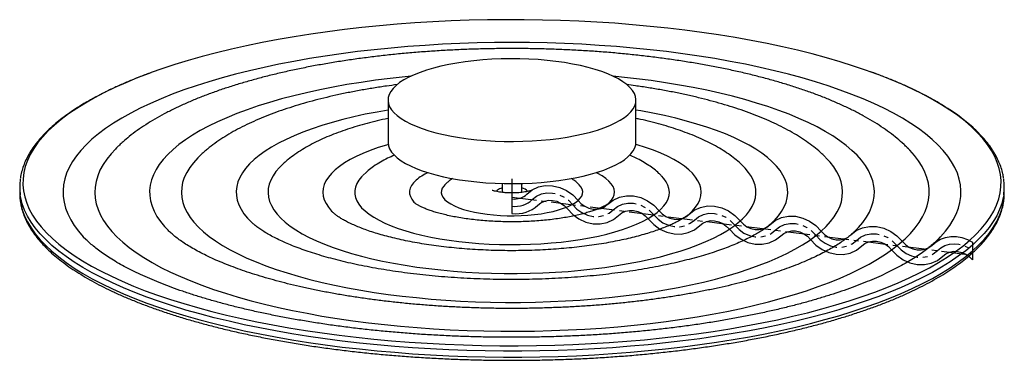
# Paper-space layout '_Dimétrica' of a CAD drawing. Header units: inches. Extents: x -10 to 10, y -3.3 to 3.6.
import ezdxf

# ---------------------------------------------------------------- set-up
doc = ezdxf.new("R2010")
doc.units = ezdxf.units.IN
doc.header["$MEASUREMENT"] = 0
doc.linetypes.add('CENTERX2', pattern=[0.8, 0.5, -0.1, 0.1, -0.1])

psp = doc.layouts.new('_Dimétrica')

# ---------------------------------------------------------------- linework, layer by layer
at = {"color": 7, "linetype": 'Continuous', "lineweight": 25}
for p, q in [((-2.52, 1.97), (-2.52, 1.113)), ((2.52, 1.113), (2.52, 1.97)), ((8.059, 0.979), (8.035, 1.003)), ((-4.699, 0.627), (-4.715, 0.611)), ((4.712, 0.614), (4.7, 0.627)), ((-3.031, 0.44), (-3.038, 0.432)), ((-2.965, 0.501), (-3.028, 0.443)), ((-10.006, 0.204), (-10.006, 0.083)), ((-1.363, 0.252), (-1.365, 0.249)), ((-1.318, 0.294), (-1.36, 0.253)), ((-0.197, 0.275), (-0.197, 0.094)), ((0.197, 0.094), (0.197, 0.275)), ((10.006, 0.083), (10.006, 0.204)), ((-5.317, -0.491), (-5.312, -0.496)), ((5.314, -0.495), (5.318, -0.491)), ((-6.989, -0.675), (-6.983, -0.682)), ((6.977, -0.688), (6.991, -0.673)), ((-8.664, -0.856), (-8.648, -0.873)), ((8.655, -0.865), (8.659, -0.861))]:
    psp.add_line(p, q, dxfattribs=at)
at = {"color": 7, "linetype": 'CENTERX2'}
for p, q in [((0, 0.371), (0, -0.371)), ((0, 0), (9.207, -1.16))]:
    psp.add_line(p, q, dxfattribs=at)
at = {"color": 7, "linetype": 'Continuous'}
for p, q in [((0, -0.037), (0, -0.334)), ((9.36, -0.914), (9.36, -1.278))]:
    psp.add_line(p, q, dxfattribs=at)
at = {"color": 7, "linetype": 'Continuous', "lineweight": 25, "flags": 128}
for points in [[(7.281, 2.547), (7.202, 2.575), (6.941, 2.663), (6.67, 2.748), (6.389, 2.83), (6.1, 2.908), (5.802, 2.982), (5.496, 3.052), (5.183, 3.119), (4.862, 3.181), (4.534, 3.24), (4.2, 3.294), (3.86, 3.345), (3.515, 3.391), (3.165, 3.432), (2.81, 3.469), (2.452, 3.502), (2.09, 3.531), (1.725, 3.554), (1.357, 3.574), (0.988, 3.588), (0.618, 3.598), (0.246, 3.604), (-0.126, 3.604), (-0.497, 3.6), (-0.868, 3.592), (-1.238, 3.579), (-1.606, 3.561), (-1.972, 3.539), (-2.335, 3.512), (-2.694, 3.481), (-3.05, 3.445), (-3.402, 3.405), (-3.749, 3.36), (-4.09, 3.311), (-4.426, 3.258), (-4.756, 3.201), (-5.079, 3.139), (-5.395, 3.074), (-5.704, 3.005), (-6.004, 2.932), (-6.296, 2.855), (-6.58, 2.775), (-6.854, 2.691), (-7.118, 2.604), (-7.335, 2.528)], [(8.659, -0.861), (8.711, -0.808), (8.81, -0.694), (8.896, -0.579), (8.969, -0.463), (9.028, -0.346), (9.073, -0.228), (9.104, -0.11), (9.122, 0.009), (9.126, 0.128), (9.115, 0.246), (9.091, 0.365), (9.053, 0.483), (9.001, 0.6), (8.936, 0.717), (8.857, 0.833), (8.764, 0.947), (8.658, 1.06), (8.539, 1.172), (8.407, 1.283), (8.262, 1.391), (8.104, 1.497), (7.935, 1.602), (7.753, 1.704), (7.559, 1.803), (7.354, 1.9), (7.137, 1.995), (6.91, 2.086), (6.672, 2.174), (6.424, 2.26), (6.166, 2.342), (5.899, 2.42), (5.623, 2.495), (5.338, 2.566), (5.045, 2.634), (4.745, 2.698), (4.437, 2.757), (4.122, 2.813), (3.802, 2.864), (3.475, 2.912), (3.143, 2.955), (2.806, 2.994), (2.465, 3.028), (2.121, 3.058), (1.773, 3.083), (1.422, 3.104), (1.069, 3.12), (0.715, 3.132), (0.359, 3.139), (0.003, 3.141), (-0.353, 3.139), (-0.708, 3.132), (-1.063, 3.12), (-1.415, 3.104), (-1.766, 3.083), (-2.114, 3.058), (-2.459, 3.028), (-2.8, 2.994), (-3.137, 2.956), (-3.469, 2.913), (-3.795, 2.865), (-4.116, 2.814), (-4.431, 2.758), (-4.739, 2.699), (-5.039, 2.635), (-5.332, 2.568), (-5.617, 2.496), (-5.894, 2.422), (-6.161, 2.343), (-6.419, 2.261), (-6.667, 2.176), (-6.905, 2.088), (-7.133, 1.997), (-7.349, 1.902), (-7.555, 1.805), (-7.749, 1.706), (-7.931, 1.604), (-8.101, 1.5), (-8.259, 1.393), (-8.404, 1.285), (-8.537, 1.174)], [(-0.891, 1.185), (-0.712, 1.165), (-0.53, 1.149), (-0.344, 1.138), (-0.157, 1.132), (0.032, 1.131), (0.22, 1.134), (0.407, 1.142), (0.592, 1.154), (0.773, 1.171), (0.95, 1.192), (1.122, 1.218), (1.287, 1.248), (1.446, 1.282), (1.596, 1.32), (1.737, 1.362), (1.869, 1.407), (1.99, 1.455), (2.1, 1.506), (2.198, 1.56), (2.284, 1.616), (2.357, 1.673), (2.417, 1.733), (2.464, 1.794), (2.496, 1.856), (2.515, 1.918), (2.52, 1.981), (2.51, 2.044), (2.487, 2.106), (2.45, 2.168), (2.398, 2.228), (2.334, 2.287), (2.256, 2.344), (2.166, 2.4), (2.064, 2.452), (1.95, 2.502), (1.825, 2.55), (1.691, 2.593), (1.546, 2.634), (1.393, 2.67), (1.232, 2.703), (1.065, 2.732), (0.891, 2.756), (0.712, 2.776), (0.53, 2.792), (0.344, 2.803), (0.157, 2.809), (-0.032, 2.81), (-0.22, 2.807), (-0.407, 2.799), (-0.592, 2.787), (-0.773, 2.77), (-0.95, 2.748), (-1.122, 2.723), (-1.287, 2.693), (-1.446, 2.658), (-1.596, 2.621), (-1.737, 2.579), (-1.869, 2.534), (-1.99, 2.486), (-2.1, 2.435), (-2.198, 2.381), (-2.284, 2.325), (-2.357, 2.267), (-2.417, 2.208), (-2.464, 2.147), (-2.496, 2.085), (-2.515, 2.023), (-2.52, 1.96), (-2.51, 1.897), (-2.487, 1.835), (-2.45, 1.773), (-2.398, 1.713), (-2.334, 1.654), (-2.256, 1.596), (-2.166, 1.541), (-2.064, 1.489), (-1.95, 1.438), (-1.825, 1.391), (-1.691, 1.348), (-1.546, 1.307), (-1.393, 1.271), (-1.232, 1.238), (-1.065, 1.209), (-0.891, 1.185)], [(-7.335, 2.528), (-7.373, 2.514), (-7.617, 2.42), (-7.851, 2.324), (-8.073, 2.225), (-8.284, 2.123), (-8.484, 2.018), (-8.672, 1.911), (-8.848, 1.802), (-9.011, 1.691), (-9.162, 1.577), (-9.3, 1.462), (-9.425, 1.346), (-9.536, 1.227), (-9.635, 1.108), (-9.72, 0.987), (-9.791, 0.866), (-9.849, 0.743), (-9.893, 0.62), (-9.923, 0.497), (-9.939, 0.373), (-9.941, 0.249), (-9.929, 0.125), (-9.904, 0.001), (-9.864, -0.122), (-9.811, -0.245), (-9.744, -0.367), (-9.664, -0.488), (-9.57, -0.607), (-9.462, -0.726), (-9.342, -0.843), (-9.208, -0.959), (-9.061, -1.073), (-8.902, -1.185), (-8.73, -1.295), (-8.546, -1.402), (-8.35, -1.508), (-8.143, -1.611), (-7.924, -1.711), (-7.694, -1.808), (-7.453, -1.903), (-7.202, -1.994), (-6.941, -2.082), (-6.67, -2.167), (-6.389, -2.248), (-6.1, -2.326), (-5.802, -2.4), (-5.496, -2.471), (-5.183, -2.537), (-4.862, -2.6), (-4.534, -2.659), (-4.2, -2.713), (-3.86, -2.763), (-3.515, -2.809), (-3.165, -2.851), (-2.81, -2.888), (-2.452, -2.921), (-2.09, -2.949), (-1.725, -2.973), (-1.357, -2.992), (-0.988, -3.007), (-0.618, -3.017), (-0.246, -3.022), (0.126, -3.023), (0.497, -3.019), (0.868, -3.011), (1.238, -2.997), (1.606, -2.98), (1.972, -2.957), (2.335, -2.931), (2.694, -2.899), (3.05, -2.863), (3.402, -2.823), (3.749, -2.779), (4.09, -2.73), (4.426, -2.677), (4.756, -2.619), (5.079, -2.558), (5.395, -2.493), (5.704, -2.424), (6.004, -2.351), (6.296, -2.274), (6.58, -2.194), (6.854, -2.11), (7.118, -2.023), (7.373, -1.933), (7.617, -1.839), (7.851, -1.743), (8.073, -1.643), (8.284, -1.541), (8.484, -1.437), (8.672, -1.33), (8.848, -1.221), (9.011, -1.109), (9.162, -0.996), (9.3, -0.881), (9.3, -0.881)], [(-2.055, 2.457), (-2.173, 2.445), (-2.476, 2.411), (-2.774, 2.373), (-3.067, 2.331), (-3.354, 2.285), (-3.635, 2.234), (-3.909, 2.18), (-4.176, 2.121), (-4.435, 2.059), (-4.685, 1.993), (-4.927, 1.924), (-5.159, 1.851), (-5.382, 1.775), (-5.595, 1.696), (-5.797, 1.613), (-5.989, 1.528), (-6.169, 1.44), (-6.337, 1.35), (-6.494, 1.257), (-6.638, 1.163), (-6.77, 1.066), (-6.89, 0.967)], [(6.991, -0.673), (7.044, -0.618), (7.131, -0.516), (7.204, -0.412), (7.264, -0.308), (7.31, -0.202), (7.342, -0.096), (7.36, 0.01), (7.365, 0.116), (7.356, 0.222), (7.333, 0.328), (7.296, 0.434), (7.246, 0.539), (7.182, 0.643), (7.104, 0.747), (7.014, 0.849), (6.91, 0.949), (6.793, 1.048), (6.663, 1.145), (6.521, 1.241), (6.366, 1.334), (6.2, 1.424), (6.022, 1.513), (5.832, 1.598), (5.632, 1.681), (5.421, 1.761), (5.2, 1.838), (4.969, 1.911), (4.729, 1.981), (4.48, 2.048), (4.223, 2.111), (3.957, 2.17), (3.684, 2.225), (3.405, 2.276), (3.118, 2.323), (2.827, 2.366), (2.529, 2.405), (2.227, 2.439), (2.055, 2.457)], [(9.3, -0.881), (9.425, -0.764), (9.536, -0.646), (9.635, -0.527), (9.72, -0.406), (9.791, -0.284), (9.849, -0.162), (9.893, -0.039), (9.923, 0.085), (9.939, 0.209), (9.941, 0.333), (9.929, 0.456), (9.904, 0.58), (9.864, 0.703), (9.811, 0.826), (9.744, 0.948), (9.664, 1.069), (9.57, 1.189), (9.462, 1.307), (9.342, 1.425), (9.208, 1.54), (9.061, 1.654), (8.902, 1.766), (8.73, 1.876), (8.546, 1.984), (8.35, 2.089), (8.143, 2.192), (7.924, 2.292), (7.694, 2.389), (7.453, 2.484), (7.281, 2.547)], [(-2.52, 1.768), (-2.742, 1.728), (-2.983, 1.681), (-3.215, 1.629), (-3.44, 1.574), (-3.657, 1.515), (-3.864, 1.452), (-4.061, 1.386), (-4.249, 1.317), (-4.426, 1.245), (-4.592, 1.17), (-4.746, 1.093), (-4.889, 1.013), (-5.019, 0.93), (-5.137, 0.846), (-5.243, 0.76)], [(5.318, -0.491), (5.335, -0.474), (5.414, -0.384), (5.479, -0.294), (5.531, -0.202), (5.57, -0.11), (5.594, -0.017), (5.604, 0.076), (5.601, 0.169), (5.583, 0.262), (5.552, 0.355), (5.507, 0.447), (5.448, 0.538), (5.376, 0.628), (5.29, 0.716), (5.191, 0.803), (5.079, 0.889), (4.955, 0.972), (4.818, 1.053), (4.669, 1.132), (4.509, 1.209), (4.337, 1.282), (4.155, 1.353), (3.962, 1.42), (3.76, 1.484), (3.548, 1.545), (3.327, 1.602), (3.098, 1.656), (2.862, 1.705), (2.618, 1.751), (2.52, 1.768)], [(-8.537, 1.174), (-8.656, 1.063), (-8.762, 0.949), (-8.855, 0.835), (-8.934, 0.719), (-9, 0.602), (-9.052, 0.485), (-9.09, 0.367), (-9.115, 0.248), (-9.125, 0.13), (-9.122, 0.011), (-9.105, -0.107), (-9.074, -0.226), (-9.029, -0.343), (-8.97, -0.461), (-8.898, -0.577), (-8.812, -0.692), (-8.713, -0.806), (-8.664, -0.856)], [(-8.035, 1.003), (-8.048, 0.99), (-8.062, 0.976)], [(-2.516, 1.068), (-2.552, 1.057), (-2.721, 1.004), (-2.88, 0.948), (-3.029, 0.888), (-3.166, 0.826), (-3.292, 0.761), (-3.406, 0.693), (-3.507, 0.624), (-3.596, 0.552)], [(-2.52, 1.113), (-2.52, 1.102), (-2.51, 1.039), (-2.487, 0.977), (-2.45, 0.915), (-2.398, 0.855), (-2.334, 0.796), (-2.256, 0.739), (-2.166, 0.683), (-2.064, 0.631), (-1.95, 0.581), (-1.825, 0.533), (-1.691, 0.49), (-1.546, 0.449), (-1.393, 0.413), (-1.232, 0.38), (-1.065, 0.351), (-0.891, 0.327)], [(-0.891, 0.327), (-0.712, 0.307), (-0.53, 0.291), (-0.344, 0.28), (-0.157, 0.274), (0.032, 0.273), (0.22, 0.276), (0.407, 0.284), (0.592, 0.296), (0.773, 0.313), (0.95, 0.335), (1.122, 0.36), (1.287, 0.39), (1.446, 0.425), (1.596, 0.462), (1.737, 0.504), (1.869, 0.549), (1.99, 0.597), (2.1, 0.648), (2.198, 0.702), (2.284, 0.758), (2.357, 0.816), (2.417, 0.875), (2.464, 0.936), (2.496, 0.998), (2.515, 1.06), (2.52, 1.113)], [(3.651, -0.302), (3.671, -0.281), (3.733, -0.206), (3.782, -0.131), (3.817, -0.054), (3.837, 0.023), (3.844, 0.1), (3.837, 0.178), (3.816, 0.255), (3.78, 0.331), (3.731, 0.407), (3.669, 0.482), (3.593, 0.555), (3.504, 0.626), (3.402, 0.696), (3.287, 0.763), (3.161, 0.828), (3.023, 0.89), (2.874, 0.95), (2.715, 1.006), (2.546, 1.059), (2.516, 1.068)], [(-8.062, 0.976), (-8.149, 0.881), (-8.238, 0.77), (-8.313, 0.658), (-8.374, 0.546), (-8.421, 0.432), (-8.455, 0.318), (-8.475, 0.204), (-8.48, 0.089), (-8.472, -0.025), (-8.45, -0.14), (-8.414, -0.254), (-8.364, -0.367), (-8.301, -0.48), (-8.224, -0.591), (-8.133, -0.702), (-8.029, -0.811), (-7.912, -0.919), (-7.781, -1.025), (-7.638, -1.129), (-7.483, -1.231), (-7.315, -1.331), (-7.135, -1.429), (-6.944, -1.524), (-6.741, -1.616), (-6.526, -1.706), (-6.302, -1.793), (-6.067, -1.876), (-5.821, -1.957), (-5.567, -2.034), (-5.303, -2.107), (-5.03, -2.177), (-4.749, -2.243), (-4.461, -2.305), (-4.165, -2.363), (-3.862, -2.418), (-3.553, -2.468), (-3.238, -2.514), (-2.918, -2.555), (-2.593, -2.592), (-2.263, -2.625), (-1.93, -2.654), (-1.594, -2.677), (-1.255, -2.697), (-0.914, -2.711), (-0.572, -2.721), (-0.228, -2.727), (0.115, -2.728), (0.459, -2.724), (0.802, -2.715), (1.143, -2.702), (1.483, -2.684), (1.82, -2.662), (2.154, -2.635), (2.485, -2.604), (2.811, -2.568), (3.133, -2.528), (3.45, -2.483), (3.761, -2.435), (4.066, -2.382), (4.364, -2.325), (4.655, -2.264), (4.939, -2.199), (5.214, -2.13), (5.481, -2.058), (5.739, -1.982), (5.987, -1.903), (6.225, -1.821), (6.454, -1.735), (6.671, -1.646), (6.878, -1.555), (7.073, -1.46), (7.257, -1.364), (7.429, -1.264), (7.589, -1.163), (7.736, -1.059), (7.87, -0.954), (7.992, -0.847), (8.1, -0.738), (8.195, -0.628), (8.277, -0.516), (8.345, -0.404), (8.399, -0.291), (8.44, -0.177), (8.466, -0.063), (8.479, 0.051), (8.478, 0.166), (8.463, 0.281), (8.434, 0.395), (8.391, 0.508), (8.334, 0.621), (8.264, 0.734), (8.18, 0.845), (8.083, 0.955), (8.059, 0.979)], [(-6.89, 0.967), (-6.996, 0.867), (-7.089, 0.765), (-7.169, 0.662), (-7.235, 0.558), (-7.288, 0.453), (-7.327, 0.347), (-7.353, 0.241), (-7.365, 0.135), (-7.362, 0.029), (-7.346, -0.078), (-7.316, -0.183), (-7.273, -0.289), (-7.216, -0.393), (-7.145, -0.497), (-7.061, -0.6), (-6.989, -0.675)], [(-6.367, 0.815), (-6.387, 0.795), (-6.388, 0.794)], [(6.382, 0.8), (6.375, 0.807), (6.369, 0.813)], [(-6.388, 0.794), (-6.476, 0.697), (-6.551, 0.598), (-6.612, 0.498), (-6.66, 0.398), (-6.694, 0.296), (-6.714, 0.194), (-6.72, 0.093), (-6.712, -0.009), (-6.69, -0.111), (-6.655, -0.212), (-6.605, -0.313), (-6.542, -0.413), (-6.465, -0.512), (-6.375, -0.609), (-6.272, -0.705), (-6.156, -0.799), (-6.027, -0.892), (-5.885, -0.982), (-5.731, -1.07), (-5.566, -1.156), (-5.389, -1.239), (-5.2, -1.32), (-5.001, -1.397), (-4.792, -1.471), (-4.572, -1.542), (-4.344, -1.61), (-4.106, -1.674), (-3.859, -1.735), (-3.605, -1.791), (-3.343, -1.844), (-3.074, -1.893), (-2.799, -1.937), (-2.518, -1.978), (-2.232, -2.014), (-1.941, -2.045), (-1.646, -2.073), (-1.348, -2.095), (-1.047, -2.114), (-0.744, -2.127), (-0.439, -2.136), (-0.134, -2.14), (0.172, -2.14), (0.478, -2.135), (0.782, -2.126), (1.085, -2.112), (1.386, -2.093), (1.684, -2.069), (1.978, -2.042), (2.269, -2.009), (2.554, -1.973), (2.834, -1.932), (3.109, -1.887), (3.377, -1.838), (3.638, -1.784), (3.891, -1.727), (4.136, -1.666), (4.373, -1.602), (4.601, -1.534), (4.819, -1.462), (5.027, -1.387), (5.225, -1.31), (5.412, -1.229), (5.587, -1.145), (5.752, -1.059), (5.904, -0.971), (6.044, -0.88), (6.171, -0.787), (6.286, -0.693), (6.387, -0.597), (6.476, -0.499), (6.551, -0.4), (6.612, -0.3), (6.66, -0.2), (6.694, -0.098), (6.714, 0.003), (6.72, 0.105), (6.712, 0.207), (6.69, 0.309), (6.655, 0.41), (6.605, 0.511), (6.542, 0.611), (6.465, 0.71), (6.382, 0.8)], [(-5.243, 0.76), (-5.335, 0.672), (-5.414, 0.582), (-5.479, 0.492), (-5.531, 0.4), (-5.57, 0.308), (-5.594, 0.215), (-5.604, 0.122), (-5.601, 0.029), (-5.583, -0.064), (-5.552, -0.157), (-5.507, -0.249), (-5.448, -0.34), (-5.376, -0.43), (-5.317, -0.491)], [(-4.715, 0.611), (-4.725, 0.601), (-4.798, 0.517), (-4.857, 0.432), (-4.903, 0.346), (-4.936, 0.26), (-4.954, 0.173), (-4.959, 0.085), (-4.95, -0.002), (-4.927, -0.089), (-4.89, -0.175), (-4.84, -0.261), (-4.776, -0.345), (-4.699, -0.429), (-4.609, -0.511), (-4.506, -0.591), (-4.391, -0.669), (-4.263, -0.746), (-4.123, -0.819), (-3.972, -0.891), (-3.81, -0.959), (-3.637, -1.025), (-3.454, -1.087), (-3.262, -1.146), (-3.06, -1.202), (-2.85, -1.254), (-2.632, -1.302), (-2.406, -1.346), (-2.174, -1.387), (-1.936, -1.423), (-1.692, -1.455), (-1.444, -1.482), (-1.191, -1.506), (-0.935, -1.524), (-0.677, -1.539), (-0.417, -1.548), (-0.156, -1.553), (0.106, -1.554), (0.368, -1.55), (0.628, -1.541), (0.887, -1.527), (1.143, -1.51), (1.396, -1.487), (1.646, -1.46), (1.89, -1.429), (2.129, -1.394), (2.363, -1.354), (2.59, -1.311), (2.809, -1.263), (3.021, -1.212), (3.224, -1.157), (3.419, -1.098), (3.604, -1.037), (3.778, -0.972), (3.943, -0.904), (4.096, -0.833), (4.238, -0.76), (4.368, -0.684), (4.486, -0.606), (4.591, -0.526), (4.684, -0.444), (4.763, -0.361), (4.829, -0.277), (4.882, -0.191), (4.921, -0.105), (4.947, -0.018), (4.958, 0.069), (4.956, 0.156), (4.94, 0.243), (4.91, 0.33), (4.867, 0.416), (4.81, 0.501), (4.74, 0.585), (4.712, 0.614)], [(-3.596, 0.552), (-3.671, 0.479), (-3.733, 0.404), (-3.782, 0.329), (-3.817, 0.252), (-3.837, 0.175), (-3.844, 0.098), (-3.837, 0.02), (-3.816, -0.057), (-3.78, -0.133), (-3.731, -0.209), (-3.669, -0.284), (-3.649, -0.304)], [(-3.038, 0.432), (-3.06, 0.409), (-3.115, 0.341), (-3.156, 0.272), (-3.184, 0.202), (-3.197, 0.132), (-3.196, 0.061), (-3.182, -0.009), (-3.154, -0.079), (-3.111, -0.148), (-3.056, -0.216), (-2.986, -0.283), (-2.904, -0.348), (-2.809, -0.411), (-2.702, -0.471), (-2.583, -0.53), (-2.453, -0.585), (-2.312, -0.638), (-2.161, -0.687), (-2, -0.733), (-1.831, -0.775), (-1.653, -0.814), (-1.469, -0.848), (-1.278, -0.878), (-1.081, -0.904), (-0.88, -0.926), (-0.675, -0.943), (-0.467, -0.956), (-0.256, -0.964), (-0.045, -0.967), (0.166, -0.966), (0.377, -0.96), (0.586, -0.949), (0.793, -0.934), (0.996, -0.914), (1.194, -0.89), (1.388, -0.862), (1.575, -0.829), (1.756, -0.792), (1.929, -0.752), (2.093, -0.707), (2.248, -0.659), (2.394, -0.608), (2.529, -0.554), (2.653, -0.497), (2.765, -0.437), (2.865, -0.375), (2.953, -0.311), (3.028, -0.245), (3.089, -0.177), (3.137, -0.109), (3.172, -0.039), (3.192, 0.031), (3.198, 0.102), (3.191, 0.172), (3.17, 0.242), (3.134, 0.312), (3.085, 0.38), (3.037, 0.433)], [(1.978, -0.119), (2.024, -0.065), (2.058, -0.01), (2.077, 0.046), (2.083, 0.103), (2.075, 0.16), (2.054, 0.216), (2.018, 0.271), (1.969, 0.325), (1.908, 0.378), (1.833, 0.429), (1.746, 0.478), (1.71, 0.496)], [(-1.949, 0.345), (-2.002, 0.291), (-2.043, 0.236), (-2.069, 0.18), (-2.082, 0.123), (-2.081, 0.067), (-2.066, 0.01), (-2.038, -0.046), (-1.996, -0.101), (-1.978, -0.119)], [(-1.365, 0.249), (-1.388, 0.224), (-1.418, 0.178), (-1.435, 0.131), (-1.437, 0.084), (-1.426, 0.037), (-1.401, -0.009), (-1.362, -0.054), (-1.311, -0.098), (-1.246, -0.14), (-1.17, -0.18), (-1.082, -0.217), (-0.984, -0.25), (-0.877, -0.281), (-0.761, -0.308), (-0.638, -0.331), (-0.508, -0.349), (-0.374, -0.364), (-0.236, -0.374), (-0.096, -0.379), (0.045, -0.38), (0.186, -0.376), (0.325, -0.368), (0.46, -0.355), (0.592, -0.338), (0.717, -0.316), (0.836, -0.291), (0.947, -0.262), (1.048, -0.229), (1.14, -0.193), (1.22, -0.155), (1.289, -0.114), (1.345, -0.07), (1.388, -0.026), (1.418, 0.02), (1.435, 0.067), (1.437, 0.114), (1.426, 0.161), (1.401, 0.207), (1.366, 0.249)], [(1.366, 0.249), (1.362, 0.252), (1.362, 0.253)], [(-10.006, 0.083), (-10.002, -0.014), (-9.994, -0.084)], [(9.36, -0.976), (9.222, -1.091), (9.071, -1.204), (8.908, -1.316), (8.733, -1.425), (8.545, -1.532), (8.345, -1.637), (8.134, -1.739), (7.912, -1.838), (7.679, -1.935), (7.435, -2.029), (7.181, -2.119), (6.917, -2.206), (6.644, -2.291), (6.361, -2.371), (6.07, -2.448), (5.77, -2.522), (5.462, -2.591), (5.146, -2.657), (4.824, -2.719), (4.495, -2.776), (4.159, -2.83), (3.818, -2.879), (3.472, -2.925), (3.12, -2.966), (2.765, -3.002), (2.406, -3.034), (2.043, -3.062), (1.677, -3.085), (1.31, -3.103), (0.94, -3.117), (0.569, -3.126), (0.197, -3.131), (-0.175, -3.131), (-0.547, -3.127), (-0.918, -3.118), (-1.287, -3.104), (-1.655, -3.086), (-2.021, -3.063), (-2.384, -3.036), (-2.743, -3.004), (-3.099, -2.968), (-3.451, -2.927), (-3.797, -2.882), (-4.139, -2.833), (-4.475, -2.78), (-4.804, -2.722), (-5.127, -2.661), (-5.443, -2.595), (-5.751, -2.526), (-6.052, -2.453), (-6.344, -2.376), (-6.627, -2.296), (-6.901, -2.212), (-7.166, -2.124), (-7.42, -2.034), (-7.665, -1.941), (-7.898, -1.844), (-8.121, -1.745), (-8.333, -1.643), (-8.533, -1.538), (-8.721, -1.431), (-8.898, -1.322), (-9.062, -1.211), (-9.213, -1.098), (-9.352, -0.983), (-9.478, -0.866), (-9.591, -0.748), (-9.69, -0.628), (-9.776, -0.508), (-9.849, -0.386), (-9.908, -0.264), (-9.953, -0.141), (-9.984, -0.017), (-9.994, 0.039)], [(-0.302, 0.137), (-0.319, 0.115), (-0.32, 0.113)], [(9.995, 0.045), (9.986, -0.01), (9.955, -0.133), (9.911, -0.256), (9.853, -0.379), (9.781, -0.5), (9.696, -0.621), (9.597, -0.741), (9.485, -0.859), (9.36, -0.976)], [(9.994, -0.082), (10.003, -0.006), (10.006, 0.083)], [(-9.994, -0.084), (-9.984, -0.138), (-9.953, -0.261), (-9.908, -0.384), (-9.849, -0.507), (-9.776, -0.628), (-9.69, -0.749), (-9.591, -0.868), (-9.478, -0.986), (-9.352, -1.103), (-9.213, -1.218), (-9.062, -1.331), (-8.898, -1.443), (-8.721, -1.552), (-8.533, -1.659), (-8.333, -1.763), (-8.121, -1.865), (-7.898, -1.965), (-7.665, -2.061), (-7.42, -2.155), (-7.166, -2.245), (-6.901, -2.332), (-6.627, -2.416), (-6.344, -2.496), (-6.052, -2.573), (-5.751, -2.646), (-5.443, -2.716), (-5.127, -2.781), (-4.804, -2.843), (-4.475, -2.9), (-4.139, -2.954), (-3.797, -3.003), (-3.451, -3.048), (-3.099, -3.088), (-2.743, -3.125), (-2.384, -3.156), (-2.021, -3.184), (-1.655, -3.206), (-1.287, -3.225), (-0.918, -3.238), (-0.547, -3.247), (-0.175, -3.252), (0.197, -3.252), (0.569, -3.247), (0.94, -3.238), (1.31, -3.224), (1.677, -3.205), (2.043, -3.182), (2.406, -3.155), (2.765, -3.122), (3.12, -3.086), (3.472, -3.045), (3.818, -3), (4.159, -2.951), (4.495, -2.897), (4.824, -2.839), (5.146, -2.777), (5.462, -2.712), (5.77, -2.642), (6.07, -2.569), (6.361, -2.492), (6.644, -2.411), (6.917, -2.327), (7.181, -2.24), (7.435, -2.149), (7.679, -2.055), (7.912, -1.959), (8.134, -1.859), (8.345, -1.757), (8.545, -1.653), (8.733, -1.545), (8.908, -1.436), (9.071, -1.325), (9.222, -1.211), (9.36, -1.096)], [(9.36, -1.096), (9.485, -0.979), (9.597, -0.861), (9.696, -0.742), (9.781, -0.621), (9.853, -0.499), (9.911, -0.377), (9.955, -0.254), (9.986, -0.13), (9.994, -0.082)]]:
    psp.add_lwpolyline(points, dxfattribs=at)
at = {"color": 7, "linetype": 'Continuous', "flags": 128}
for points in [[(0.302, 0.061), (0.411, 0.147), (0.538, 0.205), (0.677, 0.233), (0.823, 0.23), (0.97, 0.196), (1.109, 0.133), (1.236, 0.043), (1.345, -0.07)], [(0, -0.037), (0.043, -0.04), (0.085, -0.039), (0.126, -0.033), (0.165, -0.022), (0.203, -0.008), (0.239, 0.011), (0.272, 0.034), (0.302, 0.061)], [(1.949, -0.147), (2.058, -0.061), (2.185, -0.003), (2.324, 0.026), (2.47, 0.023), (2.616, -0.011), (2.756, -0.075), (2.883, -0.165), (2.992, -0.278)], [(0, -0.334), (0.073, -0.339), (0.146, -0.337), (0.217, -0.327), (0.286, -0.309), (0.351, -0.283), (0.413, -0.25), (0.47, -0.211), (0.522, -0.165)], [(0.522, -0.165), (0.585, -0.115), (0.658, -0.081), (0.739, -0.065), (0.823, -0.067), (0.908, -0.086), (0.989, -0.123), (1.062, -0.175), (1.125, -0.241)], [(1.345, -0.07), (1.408, -0.136), (1.482, -0.188), (1.562, -0.225), (1.647, -0.245), (1.731, -0.246), (1.812, -0.23), (1.886, -0.196), (1.949, -0.147)], [(3.596, -0.354), (3.705, -0.268), (3.832, -0.21), (3.971, -0.182), (4.117, -0.185), (4.263, -0.219), (4.403, -0.282), (4.53, -0.372), (4.639, -0.485)], [(1.125, -0.241), (1.234, -0.354), (1.361, -0.444), (1.501, -0.508), (1.647, -0.542), (1.793, -0.544), (1.933, -0.516), (2.06, -0.458), (2.168, -0.372)], [(2.168, -0.372), (2.231, -0.323), (2.305, -0.289), (2.386, -0.272), (2.47, -0.274), (2.555, -0.294), (2.636, -0.331), (2.709, -0.383), (2.772, -0.448)], [(2.992, -0.278), (3.055, -0.343), (3.128, -0.396), (3.209, -0.432), (3.294, -0.452), (3.378, -0.454), (3.459, -0.437), (3.533, -0.404), (3.596, -0.354)], [(5.243, -0.562), (5.352, -0.476), (5.479, -0.418), (5.618, -0.389), (5.764, -0.392), (5.91, -0.426), (6.05, -0.49), (6.177, -0.58), (6.286, -0.693)], [(2.772, -0.448), (2.881, -0.561), (3.008, -0.652), (3.148, -0.715), (3.294, -0.749), (3.44, -0.752), (3.58, -0.724), (3.707, -0.665), (3.815, -0.58)], [(3.815, -0.58), (3.878, -0.53), (3.952, -0.496), (4.033, -0.48), (4.117, -0.482), (4.202, -0.501), (4.283, -0.538), (4.356, -0.59), (4.419, -0.656)], [(4.639, -0.485), (4.702, -0.551), (4.775, -0.603), (4.856, -0.64), (4.941, -0.66), (5.025, -0.661), (5.106, -0.645), (5.18, -0.611), (5.243, -0.562)], [(6.89, -0.769), (6.998, -0.683), (7.125, -0.625), (7.265, -0.597), (7.411, -0.6), (7.557, -0.634), (7.697, -0.697), (7.824, -0.787), (7.933, -0.9)], [(4.419, -0.656), (4.528, -0.769), (4.655, -0.859), (4.795, -0.923), (4.941, -0.957), (5.087, -0.959), (5.226, -0.931), (5.353, -0.873), (5.462, -0.787)], [(5.462, -0.787), (5.525, -0.738), (5.599, -0.704), (5.68, -0.687), (5.764, -0.689), (5.849, -0.709), (5.93, -0.746), (6.003, -0.798), (6.066, -0.863)], [(6.286, -0.693), (6.349, -0.758), (6.422, -0.811), (6.503, -0.847), (6.588, -0.867), (6.672, -0.869), (6.753, -0.852), (6.827, -0.819), (6.89, -0.769)], [(6.066, -0.863), (6.175, -0.976), (6.302, -1.067), (6.442, -1.13), (6.588, -1.164), (6.734, -1.167), (6.873, -1.139), (7, -1.08), (7.109, -0.995)], [(7.109, -0.995), (7.172, -0.945), (7.246, -0.911), (7.327, -0.895), (7.411, -0.897), (7.496, -0.916), (7.577, -0.953), (7.65, -1.005), (7.713, -1.071)], [(7.933, -0.9), (7.996, -0.966), (8.069, -1.018), (8.15, -1.055), (8.235, -1.075), (8.319, -1.076), (8.4, -1.06), (8.474, -1.026), (8.537, -0.977)], [(8.537, -0.977), (8.618, -0.909), (8.711, -0.856), (8.813, -0.821), (8.921, -0.804), (9.032, -0.804), (9.145, -0.824), (9.255, -0.86), (9.36, -0.914)], [(7.713, -1.071), (7.822, -1.184), (7.949, -1.274), (8.089, -1.338), (8.235, -1.372), (8.381, -1.374), (8.52, -1.346), (8.647, -1.288), (8.756, -1.202)], [(8.756, -1.202), (8.819, -1.153), (8.893, -1.119), (8.974, -1.102), (9.058, -1.104), (9.143, -1.124), (9.223, -1.161), (9.297, -1.213), (9.36, -1.278)]]:
    psp.add_lwpolyline(points, dxfattribs=at)
at = {"color": 7, "linetype": 'CENTERX2', "flags": 128}
for points in [[(0.412, -0.052), (0.498, 0.016), (0.598, 0.062), (0.708, 0.084), (0.823, 0.082), (0.939, 0.055), (1.049, 0.005), (1.149, -0.066), (1.235, -0.156)], [(0, -0.186), (0.058, -0.19), (0.115, -0.188), (0.171, -0.18), (0.226, -0.165), (0.277, -0.145), (0.326, -0.119), (0.371, -0.088), (0.412, -0.052)], [(1.235, -0.156), (1.321, -0.245), (1.421, -0.316), (1.532, -0.366), (1.647, -0.393), (1.762, -0.395), (1.872, -0.373), (1.973, -0.327), (2.059, -0.259)], [(2.059, -0.259), (2.145, -0.192), (2.245, -0.146), (2.355, -0.123), (2.47, -0.126), (2.586, -0.152), (2.696, -0.203), (2.796, -0.274), (2.882, -0.363)], [(2.882, -0.363), (2.968, -0.452), (3.068, -0.524), (3.179, -0.574), (3.294, -0.601), (3.409, -0.603), (3.519, -0.58), (3.62, -0.534), (3.706, -0.467)], [(3.706, -0.467), (3.792, -0.399), (3.892, -0.353), (4.002, -0.331), (4.117, -0.333), (4.233, -0.36), (4.343, -0.41), (4.443, -0.481), (4.529, -0.571)], [(4.529, -0.571), (4.615, -0.66), (4.715, -0.731), (4.825, -0.781), (4.941, -0.808), (5.056, -0.81), (5.166, -0.788), (5.267, -0.742), (5.352, -0.674)], [(5.352, -0.674), (5.438, -0.607), (5.539, -0.561), (5.649, -0.538), (5.764, -0.541), (5.88, -0.567), (5.99, -0.618), (6.09, -0.689), (6.176, -0.778)], [(6.176, -0.778), (6.262, -0.867), (6.362, -0.939), (6.472, -0.989), (6.588, -1.016), (6.703, -1.018), (6.813, -0.995), (6.913, -0.949), (6.999, -0.882)], [(6.999, -0.882), (7.085, -0.814), (7.186, -0.768), (7.296, -0.746), (7.411, -0.748), (7.526, -0.775), (7.637, -0.825), (7.737, -0.896), (7.823, -0.986)], [(7.823, -0.986), (7.909, -1.075), (8.009, -1.146), (8.119, -1.196), (8.235, -1.223), (8.35, -1.225), (8.46, -1.203), (8.56, -1.157), (8.646, -1.089)], [(8.646, -1.089), (8.718, -1.031), (8.8, -0.988), (8.89, -0.961), (8.986, -0.951), (9.083, -0.959), (9.18, -0.985), (9.274, -1.027), (9.36, -1.084)]]:
    psp.add_lwpolyline(points, dxfattribs=at)
at = {"color": 7, "linetype": 'Continuous', "lineweight": 25}
for centre, radius, start, end in [((-1.249, -0.498), 1.095, 114.9329, 129.747), ((-8.887, 0.204), 1.119, 171.4302, 188.4346), ((8.887, 0.204), 1.119, 351.8513, 8.5878), ((-0.14, -0.083), 0.273, 102.0205, 126.3808), ((0.165, -0.014), 0.201, 39.4019, 80.7741)]:
    psp.add_arc(centre, radius, start, end, dxfattribs=at)
for points, knots in [([(8.031, 1.005), (8.01, 1.026), (7.946, 1.09), (7.827, 1.192), (7.674, 1.313), (7.508, 1.43), (7.33, 1.543), (7.141, 1.652), (6.943, 1.756), (6.735, 1.856), (6.518, 1.952), (6.294, 2.043), (6.061, 2.13), (5.82, 2.213), (5.572, 2.292), (5.317, 2.367), (5.054, 2.438), (4.786, 2.505), (4.511, 2.568), (4.23, 2.626), (3.944, 2.681), (3.652, 2.732), (3.355, 2.779), (3.054, 2.821), (2.749, 2.86), (2.44, 2.894), (2.128, 2.925), (1.813, 2.951), (1.495, 2.973), (1.176, 2.99), (0.855, 3.004), (0.532, 3.013), (0.209, 3.018), (-0.114, 3.018), (-0.437, 3.015), (-0.76, 3.007), (-1.081, 2.995), (-1.401, 2.978), (-1.719, 2.958), (-2.035, 2.933), (-2.347, 2.904), (-2.657, 2.871), (-2.963, 2.833), (-3.265, 2.792), (-3.562, 2.747), (-3.855, 2.697), (-4.142, 2.644), (-4.424, 2.586), (-4.7, 2.525), (-4.97, 2.459), (-5.233, 2.39), (-5.489, 2.317), (-5.739, 2.24), (-5.98, 2.159), (-6.215, 2.074), (-6.441, 1.984), (-6.659, 1.891), (-6.869, 1.793), (-7.07, 1.69), (-7.262, 1.583), (-7.445, 1.471), (-7.618, 1.354), (-7.772, 1.238), (-7.864, 1.159), (-7.906, 1.124)], [0, 0, 0, 0, 0.007838, 0.024, 0.040512, 0.057266, 0.074154, 0.091084, 0.107982, 0.124816, 0.14157, 0.158239, 0.174825, 0.191332, 0.207767, 0.224136, 0.240446, 0.256704, 0.272916, 0.289086, 0.305219, 0.321321, 0.337395, 0.353444, 0.369472, 0.385481, 0.401474, 0.417454, 0.433422, 0.449382, 0.465334, 0.481281, 0.497224, 0.513165, 0.529107, 0.545049, 0.560994, 0.576944, 0.5929, 0.608864, 0.624838, 0.640824, 0.656825, 0.672843, 0.68888, 0.70494, 0.721026, 0.737141, 0.753289, 0.769475, 0.785703, 0.80198, 0.818311, 0.834703, 0.851164, 0.8677, 0.884318, 0.901026, 0.917827, 0.934721, 0.951697, 0.968734, 0.985773, 1, 1, 1, 1]), ([(-7.343, 2.525), (-7.364, 2.518), (-7.466, 2.481), (-7.64, 2.413), (-7.864, 2.321), (-8.077, 2.226), (-8.281, 2.128), (-8.474, 2.028), (-8.657, 1.926), (-8.83, 1.82), (-8.991, 1.713), (-9.142, 1.604), (-9.281, 1.492), (-9.408, 1.378), (-9.524, 1.263), (-9.628, 1.146), (-9.72, 1.027), (-9.799, 0.907), (-9.866, 0.786), (-9.92, 0.664), (-9.96, 0.541), (-9.984, 0.448), (-9.99, 0.395), (-9.991, 0.383)], [0, 0, 0, 0, 0.0134, 0.064673, 0.115971, 0.167295, 0.218648, 0.270032, 0.321447, 0.372894, 0.424371, 0.475873, 0.527392, 0.578909, 0.630396, 0.681816, 0.73312, 0.784247, 0.835132, 0.885714, 0.935954, 0.985846, 1, 1, 1, 1]), ([(9.991, 0.384), (9.987, 0.412), (9.976, 0.482), (9.945, 0.591), (9.9, 0.712), (9.842, 0.832), (9.771, 0.951), (9.689, 1.07), (9.593, 1.187), (9.486, 1.303), (9.367, 1.417), (9.235, 1.53), (9.092, 1.641), (8.938, 1.749), (8.773, 1.856), (8.597, 1.96), (8.41, 2.062), (8.213, 2.162), (8.006, 2.259), (7.789, 2.353), (7.562, 2.444), (7.395, 2.508), (7.301, 2.541), (7.289, 2.545)], [0, 0, 0, 0, 0.034436, 0.083321, 0.132448, 0.181888, 0.231665, 0.281763, 0.332135, 0.382721, 0.433459, 0.484296, 0.535187, 0.586101, 0.637011, 0.687904, 0.738771, 0.789611, 0.840421, 0.891201, 0.941954, 0.99268, 1, 1, 1, 1]), ([(-2.331, 2.284), (-2.404, 2.275), (-2.567, 2.253), (-2.815, 2.215), (-3.076, 2.171), (-3.331, 2.122), (-3.581, 2.069), (-3.825, 2.012), (-4.063, 1.951), (-4.295, 1.886), (-4.52, 1.816), (-4.738, 1.743), (-4.948, 1.665), (-5.151, 1.582), (-5.346, 1.495), (-5.533, 1.402), (-5.712, 1.305), (-5.882, 1.201), (-6.042, 1.092), (-6.166, 0.996), (-6.236, 0.936), (-6.259, 0.916)], [0, 0, 0, 0, 0.042632, 0.095509, 0.148493, 0.201601, 0.254854, 0.308274, 0.361886, 0.41572, 0.469807, 0.524183, 0.578886, 0.633957, 0.689432, 0.745337, 0.801671, 0.858385, 0.915339, 0.972138, 1, 1, 1, 1]), ([(6.366, 0.814), (6.344, 0.837), (6.281, 0.899), (6.167, 0.996), (6.023, 1.105), (5.866, 1.211), (5.697, 1.313), (5.518, 1.41), (5.329, 1.503), (5.132, 1.59), (4.927, 1.673), (4.713, 1.751), (4.493, 1.825), (4.266, 1.894), (4.032, 1.959), (3.792, 2.02), (3.546, 2.077), (3.294, 2.129), (3.037, 2.178), (2.774, 2.222), (2.539, 2.257), (2.39, 2.277), (2.331, 2.284)], [0, 0, 0, 0, 0.028429, 0.078859, 0.130853, 0.183965, 0.237701, 0.291614, 0.345357, 0.398793, 0.451869, 0.504579, 0.556942, 0.608989, 0.660752, 0.712265, 0.76356, 0.814665, 0.865605, 0.916402, 0.967076, 1, 1, 1, 1]), ([(-2.52, 1.597), (-2.539, 1.594), (-2.632, 1.575), (-2.792, 1.537), (-2.999, 1.483), (-3.199, 1.425), (-3.394, 1.362), (-3.582, 1.294), (-3.763, 1.221), (-3.937, 1.143), (-4.104, 1.058), (-4.263, 0.966), (-4.413, 0.868), (-4.528, 0.781), (-4.592, 0.726), (-4.612, 0.709)], [0, 0, 0, 0, 0.021778, 0.103519, 0.185735, 0.268512, 0.351948, 0.436151, 0.521235, 0.607298, 0.694392, 0.782438, 0.871099, 0.959233, 1, 1, 1, 1]), ([(4.697, 0.628), (4.688, 0.637), (4.645, 0.682), (4.558, 0.757), (4.431, 0.855), (4.291, 0.949), (4.138, 1.039), (3.973, 1.125), (3.8, 1.205), (3.618, 1.28), (3.429, 1.35), (3.234, 1.414), (3.032, 1.474), (2.824, 1.529), (2.653, 1.57), (2.55, 1.591), (2.52, 1.597)], [0, 0, 0, 0, 0.0176, 0.0902, 0.166416, 0.245697, 0.327036, 0.409287, 0.491354, 0.572761, 0.653354, 0.733128, 0.812151, 0.890511, 0.968299, 1, 1, 1, 1]), ([(-7.906, 1.124), (-7.931, 1.101), (-7.975, 1.063), (-8.015, 1.022), (-8.031, 1.005)], [0, 0, 0, 0, 0.579504, 1, 1, 1, 1]), ([(-6.259, 0.916), (-6.283, 0.895), (-6.319, 0.863), (-6.352, 0.829), (-6.363, 0.817)], [0, 0, 0, 0, 0.657349, 1, 1, 1, 1]), ([(-2.389, 0.852), (-2.436, 0.831), (-2.535, 0.787), (-2.675, 0.711), (-2.806, 0.628), (-2.901, 0.556), (-2.95, 0.514), (-2.965, 0.501)], [0, 0, 0, 0, 0.218379, 0.461348, 0.70635, 0.911223, 1, 1, 1, 1]), ([(3.03, 0.439), (3.016, 0.453), (2.972, 0.498), (2.888, 0.567), (2.777, 0.647), (2.651, 0.724), (2.523, 0.793), (2.432, 0.833), (2.392, 0.85)], [0, 0, 0, 0, 0.078936, 0.250262, 0.433535, 0.628906, 0.833917, 1, 1, 1, 1]), ([(-4.612, 0.709), (-4.635, 0.689), (-4.663, 0.663), (-4.69, 0.636), (-4.696, 0.629)], [0, 0, 0, 0, 0.776881, 1, 1, 1, 1]), ([(-1.208, 0.378), (-1.228, 0.364), (-1.266, 0.338), (-1.302, 0.307), (-1.318, 0.294)], [0, 0, 0, 0, 0.544766, 1, 1, 1, 1]), ([(1.358, 0.255), (1.349, 0.264), (1.317, 0.297), (1.267, 0.338), (1.224, 0.366), (1.209, 0.377)], [0, 0, 0, 0, 0.201036, 0.699886, 1, 1, 1, 1]), ([(0.399, 0.136), (0.399, 0.136), (0.4, 0.136), (0.388, 0.132), (0.366, 0.125), (0.333, 0.116), (0.288, 0.107), (0.234, 0.098), (0.171, 0.091), (0.102, 0.086), (0.028, 0.083), (-0.048, 0.083), (-0.122, 0.087), (-0.193, 0.093), (-0.256, 0.101), (-0.311, 0.111), (-0.352, 0.121), (-0.381, 0.129), (-0.396, 0.134), (-0.402, 0.137), (-0.4, 0.136), (-0.4, 0.136)], [0, 0, 0, 0, 0.028316, 0.075101, 0.123811, 0.175307, 0.229984, 0.287821, 0.348469, 0.411372, 0.475862, 0.541237, 0.60676, 0.671526, 0.734855, 0.796126, 0.854868, 0.904801, 0.952455, 0.998765, 1, 1, 1, 1]), ([(-9.992, -0.096), (-9.987, -0.128), (-9.975, -0.2), (-9.943, -0.312), (-9.897, -0.433), (-9.838, -0.553), (-9.766, -0.672), (-9.683, -0.79), (-9.587, -0.908), (-9.479, -1.023), (-9.359, -1.138), (-9.227, -1.25), (-9.083, -1.361), (-8.928, -1.47), (-8.762, -1.576), (-8.585, -1.68), (-8.398, -1.782), (-8.2, -1.881), (-7.992, -1.978), (-7.775, -2.072), (-7.547, -2.163), (-7.311, -2.252), (-7.065, -2.337), (-6.811, -2.419), (-6.549, -2.499), (-6.278, -2.575), (-6, -2.648), (-5.714, -2.717), (-5.421, -2.783), (-5.122, -2.845), (-4.816, -2.904), (-4.504, -2.959), (-4.187, -3.011), (-3.864, -3.058), (-3.537, -3.102), (-3.205, -3.142), (-2.87, -3.178), (-2.531, -3.21), (-2.188, -3.237), (-1.843, -3.261), (-1.496, -3.281), (-1.147, -3.297), (-0.796, -3.308), (-0.445, -3.315), (-0.093, -3.319), (0.259, -3.318), (0.611, -3.312), (0.962, -3.303), (1.312, -3.29), (1.66, -3.272), (2.007, -3.25), (2.35, -3.225), (2.691, -3.195), (3.029, -3.161), (3.362, -3.123), (3.692, -3.082), (4.017, -3.036), (4.337, -2.987), (4.652, -2.934), (4.961, -2.877), (5.263, -2.816), (5.56, -2.752), (5.849, -2.685), (6.131, -2.614), (6.406, -2.54), (6.673, -2.462), (6.931, -2.381), (7.181, -2.297), (7.423, -2.211), (7.655, -2.121), (7.877, -2.029), (8.09, -1.933), (8.293, -1.835), (8.486, -1.735), (8.669, -1.632), (8.84, -1.527), (9.001, -1.42), (9.151, -1.31), (9.259, -1.223), (9.318, -1.172), (9.333, -1.158)], [0, 0, 0, 0, 0.009688, 0.02223, 0.034837, 0.047524, 0.060297, 0.073152, 0.086077, 0.099056, 0.112072, 0.125113, 0.138168, 0.151228, 0.164286, 0.17734, 0.190387, 0.203428, 0.21646, 0.229485, 0.242503, 0.255514, 0.268519, 0.281518, 0.294512, 0.307501, 0.320486, 0.333467, 0.346445, 0.359419, 0.372391, 0.38536, 0.398327, 0.411293, 0.424256, 0.437218, 0.450178, 0.463137, 0.476095, 0.489053, 0.502009, 0.514965, 0.527921, 0.540876, 0.553831, 0.566786, 0.579741, 0.592696, 0.605651, 0.618607, 0.631563, 0.64452, 0.657478, 0.670436, 0.683396, 0.696356, 0.709318, 0.722282, 0.735247, 0.748215, 0.761185, 0.774157, 0.787132, 0.80011, 0.813091, 0.826077, 0.839066, 0.852061, 0.86506, 0.878066, 0.891078, 0.904096, 0.917122, 0.930156, 0.943197, 0.956247, 0.969304, 0.982368, 0.995436, 1, 1, 1, 1]), ([(1.976, -0.121), (1.976, -0.121), (1.978, -0.119), (1.972, -0.125), (1.957, -0.136), (1.93, -0.154), (1.893, -0.175), (1.843, -0.201), (1.782, -0.228), (1.708, -0.258), (1.622, -0.288), (1.525, -0.318), (1.416, -0.347), (1.298, -0.375), (1.17, -0.401), (1.034, -0.425), (0.891, -0.447), (0.741, -0.465), (0.586, -0.48), (0.427, -0.491), (0.265, -0.499), (0.101, -0.503), (-0.064, -0.504), (-0.228, -0.5), (-0.392, -0.493), (-0.552, -0.483), (-0.709, -0.468), (-0.861, -0.45), (-1.008, -0.43), (-1.147, -0.406), (-1.278, -0.379), (-1.401, -0.351), (-1.513, -0.321), (-1.615, -0.29), (-1.705, -0.259), (-1.782, -0.228), (-1.847, -0.199), (-1.898, -0.172), (-1.937, -0.15), (-1.962, -0.133), (-1.975, -0.122), (-1.976, -0.121), (-1.976, -0.121)], [0, 0, 0, 0, 0.0029977, 0.0232386, 0.0438129, 0.0649452, 0.0867753, 0.109374, 0.1327578, 0.1569024, 0.181756, 0.2072511, 0.2333128, 0.2598656, 0.2868374, 0.3141618, 0.3417789, 0.369635, 0.3976827, 0.4258795, 0.4541875, 0.4825715, 0.5109993, 0.5394395, 0.5678528, 0.5962066, 0.6244684, 0.6526031, 0.6805722, 0.708333, 0.7358377, 0.7630322, 0.7898564, 0.8162438, 0.842123, 0.8674209, 0.8920685, 0.9160097, 0.939215, 0.9616979, 0.9835334, 1, 1, 1, 1]), ([(9.333, -1.158), (9.355, -1.139), (9.42, -1.081), (9.517, -0.984), (9.622, -0.867), (9.714, -0.748), (9.794, -0.628), (9.862, -0.507), (9.917, -0.385), (9.958, -0.262), (9.983, -0.166), (9.99, -0.11), (9.992, -0.095)], [0, 0, 0, 0, 0.059711, 0.173613, 0.287401, 0.400939, 0.514097, 0.626728, 0.738697, 0.84991, 0.960353, 1, 1, 1, 1]), ([(3.649, -0.304), (3.641, -0.312), (3.624, -0.328), (3.586, -0.36), (3.537, -0.395), (3.477, -0.435), (3.404, -0.477), (3.319, -0.521), (3.222, -0.567), (3.113, -0.613), (2.992, -0.659), (2.861, -0.705), (2.718, -0.749), (2.565, -0.793), (2.403, -0.834), (2.232, -0.873), (2.052, -0.909), (1.865, -0.943), (1.671, -0.974), (1.471, -1.001), (1.266, -1.025), (1.056, -1.045), (0.842, -1.062), (0.625, -1.075), (0.406, -1.084), (0.186, -1.09), (-0.036, -1.091), (-0.257, -1.088), (-0.478, -1.082), (-0.696, -1.071), (-0.913, -1.057), (-1.126, -1.039), (-1.335, -1.017), (-1.54, -0.992), (-1.739, -0.964), (-1.931, -0.932), (-2.117, -0.897), (-2.295, -0.859), (-2.465, -0.819), (-2.625, -0.776), (-2.776, -0.732), (-2.917, -0.686), (-3.046, -0.639), (-3.164, -0.592), (-3.27, -0.545), (-3.364, -0.498), (-3.445, -0.454), (-3.513, -0.412), (-3.569, -0.373), (-3.611, -0.339), (-3.637, -0.316), (-3.645, -0.308), (-3.647, -0.306)], [0, 0, 0, 0, 0.017175, 0.034697, 0.052465, 0.070551, 0.088987, 0.107779, 0.126918, 0.146384, 0.166151, 0.186191, 0.206475, 0.226974, 0.247663, 0.268516, 0.289511, 0.310629, 0.331851, 0.353163, 0.374549, 0.395998, 0.417497, 0.439037, 0.460607, 0.482199, 0.503805, 0.525416, 0.547021, 0.568613, 0.590183, 0.611721, 0.633219, 0.654666, 0.676052, 0.697364, 0.718588, 0.73971, 0.760712, 0.781575, 0.802277, 0.822796, 0.843105, 0.863177, 0.882982, 0.902493, 0.921684, 0.940535, 0.959039, 0.977204, 0.995066, 1, 1, 1, 1]), ([(5.317, -0.491), (5.303, -0.505), (5.274, -0.534), (5.215, -0.583), (5.144, -0.636), (5.062, -0.691), (4.968, -0.749), (4.861, -0.807), (4.743, -0.867), (4.613, -0.927), (4.471, -0.987), (4.318, -1.046), (4.155, -1.103), (3.981, -1.16), (3.797, -1.215), (3.603, -1.267), (3.401, -1.318), (3.19, -1.365), (2.971, -1.41), (2.746, -1.452), (2.513, -1.491), (2.274, -1.526), (2.03, -1.558), (1.781, -1.586), (1.527, -1.611), (1.27, -1.632), (1.01, -1.649), (0.747, -1.662), (0.483, -1.671), (0.217, -1.677), (-0.049, -1.678), (-0.315, -1.675), (-0.581, -1.668), (-0.845, -1.658), (-1.107, -1.643), (-1.366, -1.625), (-1.623, -1.602), (-1.875, -1.576), (-2.123, -1.546), (-2.366, -1.513), (-2.603, -1.476), (-2.834, -1.436), (-3.058, -1.393), (-3.275, -1.347), (-3.483, -1.298), (-3.683, -1.246), (-3.874, -1.192), (-4.056, -1.136), (-4.227, -1.078), (-4.388, -1.019), (-4.538, -0.959), (-4.676, -0.898), (-4.802, -0.838), (-4.917, -0.777), (-5.019, -0.718), (-5.108, -0.661), (-5.186, -0.605), (-5.25, -0.554), (-5.293, -0.516), (-5.311, -0.497), (-5.316, -0.492)], [0, 0, 0, 0, 0.01493, 0.03073, 0.046634, 0.062693, 0.078931, 0.095358, 0.111973, 0.128768, 0.145734, 0.162858, 0.180125, 0.197521, 0.215034, 0.232651, 0.250359, 0.268149, 0.28601, 0.303934, 0.321913, 0.339939, 0.358007, 0.37611, 0.394243, 0.412401, 0.430581, 0.448776, 0.466985, 0.485203, 0.503426, 0.521652, 0.539875, 0.558092, 0.5763, 0.594494, 0.612672, 0.630828, 0.648959, 0.66706, 0.685125, 0.703149, 0.721126, 0.739049, 0.75691, 0.774701, 0.792412, 0.810032, 0.82755, 0.844955, 0.862231, 0.879367, 0.896347, 0.913158, 0.92979, 0.946234, 0.962489, 0.978562, 0.994477, 1, 1, 1, 1]), ([(6.989, -0.675), (6.978, -0.686), (6.948, -0.717), (6.886, -0.771), (6.803, -0.837), (6.709, -0.906), (6.602, -0.976), (6.484, -1.047), (6.354, -1.119), (6.212, -1.191), (6.059, -1.262), (5.894, -1.333), (5.719, -1.404), (5.532, -1.472), (5.336, -1.54), (5.129, -1.605), (4.913, -1.669), (4.688, -1.73), (4.454, -1.788), (4.212, -1.844), (3.962, -1.896), (3.705, -1.946), (3.441, -1.993), (3.171, -2.036), (2.896, -2.075), (2.614, -2.112), (2.329, -2.144), (2.039, -2.173), (1.745, -2.198), (1.448, -2.219), (1.148, -2.236), (0.847, -2.249), (0.544, -2.258), (0.24, -2.264), (-0.065, -2.265), (-0.369, -2.262), (-0.673, -2.255), (-0.976, -2.244), (-1.277, -2.229), (-1.576, -2.21), (-1.871, -2.188), (-2.164, -2.161), (-2.453, -2.131), (-2.737, -2.096), (-3.016, -2.059), (-3.29, -2.017), (-3.558, -1.973), (-3.82, -1.925), (-4.075, -1.873), (-4.322, -1.819), (-4.561, -1.762), (-4.792, -1.702), (-5.014, -1.639), (-5.227, -1.575), (-5.431, -1.508), (-5.624, -1.439), (-5.806, -1.369), (-5.978, -1.298), (-6.139, -1.226), (-6.288, -1.153), (-6.425, -1.08), (-6.55, -1.008), (-6.663, -0.937), (-6.764, -0.867), (-6.852, -0.799), (-6.928, -0.735), (-6.969, -0.695), (-6.989, -0.676)], [0, 0, 0, 0, 0.008051, 0.022466, 0.0369, 0.051397, 0.065987, 0.080683, 0.095492, 0.110415, 0.125448, 0.140586, 0.155823, 0.171149, 0.186559, 0.202044, 0.217597, 0.233212, 0.248881, 0.2646, 0.280363, 0.296165, 0.312001, 0.327868, 0.343762, 0.35968, 0.375619, 0.391575, 0.407547, 0.423532, 0.439528, 0.455532, 0.471543, 0.487558, 0.503576, 0.519596, 0.535614, 0.551629, 0.567639, 0.583642, 0.599636, 0.615619, 0.631588, 0.647542, 0.663478, 0.679394, 0.695285, 0.711149, 0.726983, 0.742781, 0.758542, 0.774258, 0.789926, 0.805539, 0.821091, 0.836576, 0.851986, 0.867314, 0.882552, 0.897692, 0.912727, 0.927651, 0.942461, 0.957155, 0.971738, 0.986224, 1, 1, 1, 1]), ([(8.658, -0.862), (8.636, -0.884), (8.588, -0.931), (8.501, -1.005), (8.4, -1.085), (8.287, -1.166), (8.162, -1.248), (8.026, -1.331), (7.877, -1.413), (7.718, -1.496), (7.546, -1.578), (7.364, -1.66), (7.171, -1.74), (6.967, -1.819), (6.752, -1.897), (6.528, -1.972), (6.294, -2.045), (6.051, -2.117), (5.798, -2.185), (5.538, -2.251), (5.269, -2.314), (4.992, -2.374), (4.708, -2.431), (4.417, -2.485), (4.12, -2.535), (3.817, -2.582), (3.508, -2.626), (3.195, -2.666), (2.876, -2.702), (2.554, -2.734), (2.228, -2.763), (1.898, -2.787), (1.566, -2.808), (1.232, -2.825), (0.896, -2.837), (0.558, -2.846), (0.22, -2.851), (-0.119, -2.851), (-0.457, -2.848), (-0.795, -2.84), (-1.132, -2.829), (-1.467, -2.813), (-1.8, -2.794), (-2.13, -2.77), (-2.458, -2.743), (-2.782, -2.712), (-3.102, -2.677), (-3.417, -2.638), (-3.728, -2.596), (-4.033, -2.549), (-4.333, -2.5), (-4.626, -2.447), (-4.912, -2.391), (-5.192, -2.331), (-5.464, -2.269), (-5.727, -2.204), (-5.983, -2.135), (-6.23, -2.065), (-6.467, -1.992), (-6.695, -1.916), (-6.913, -1.839), (-7.121, -1.76), (-7.318, -1.679), (-7.505, -1.598), (-7.68, -1.515), (-7.844, -1.431), (-7.996, -1.348), (-8.136, -1.265), (-8.264, -1.182), (-8.38, -1.1), (-8.484, -1.02), (-8.575, -0.942), (-8.634, -0.888), (-8.659, -0.861), (-8.662, -0.858)], [0, 0, 0, 0, 0.011756, 0.025074, 0.038401, 0.051767, 0.065191, 0.078684, 0.09225, 0.105892, 0.119608, 0.133396, 0.147251, 0.161169, 0.175146, 0.189177, 0.203257, 0.217382, 0.231547, 0.24575, 0.259986, 0.274252, 0.288545, 0.302862, 0.317201, 0.331559, 0.345934, 0.360325, 0.37473, 0.389146, 0.403572, 0.418008, 0.432451, 0.4469, 0.461354, 0.475812, 0.490272, 0.504734, 0.519197, 0.533659, 0.548118, 0.562575, 0.577027, 0.591473, 0.605913, 0.620344, 0.634767, 0.649178, 0.663577, 0.677962, 0.692331, 0.706682, 0.721013, 0.735322, 0.749606, 0.763862, 0.778088, 0.792279, 0.806433, 0.820545, 0.834612, 0.848628, 0.86259, 0.876492, 0.89033, 0.904099, 0.917795, 0.931415, 0.944958, 0.958425, 0.971822, 0.985159, 0.998454, 1, 1, 1, 1])]:
    psp.add_open_spline(points, degree=3, knots=knots, dxfattribs=at)

doc.saveas('drawing.dxf')
